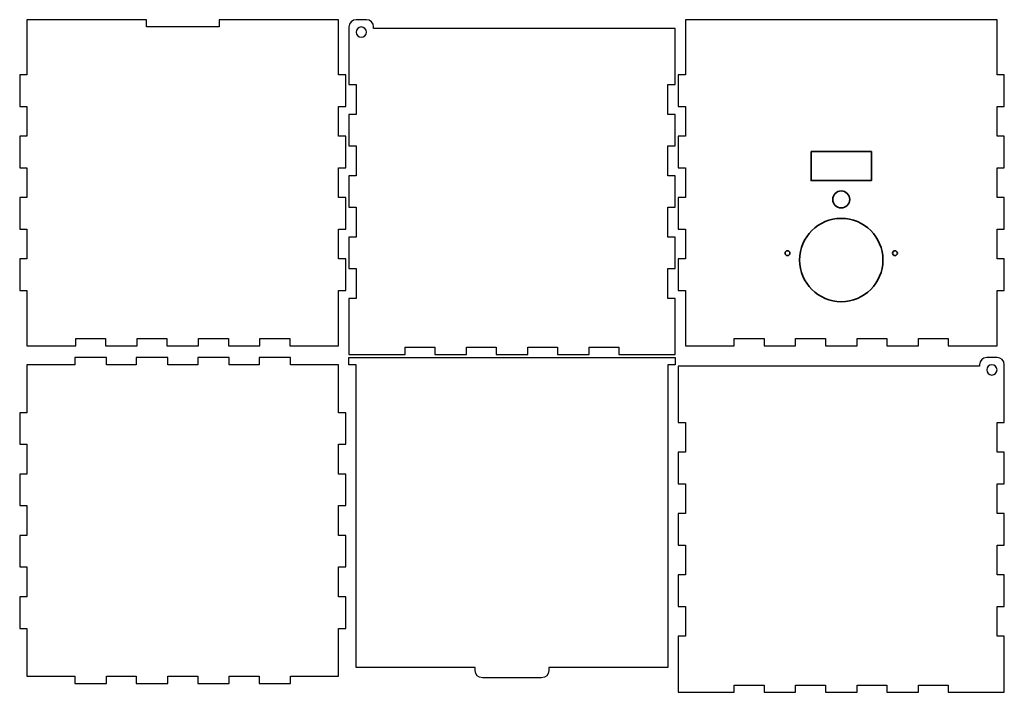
# Model space of a CAD drawing. Header units: millimetres. Extents: x 0 to 408, y 0 to 279.
import ezdxf

# ---------------------------------------------------------------- set-up
doc = ezdxf.new("R2010")
doc.units = ezdxf.units.MM
doc.header["$MEASUREMENT"] = 0
doc.layers.add('Layer 1', color=7, linetype='Continuous', lineweight=0)

# ---------------------------------------------------------------- blocks, each defined once
blk = doc.blocks.new('Block_0')
at = {"layer": 'Layer 1', "color": 15, "lineweight": 35, "true_color": 0xc63a39}
blk.add_lwpolyline([(327.54, 223.9), (352.54, 223.9), (352.54, 211.9), (327.54, 211.9)], close=True, dxfattribs=at)
for centre, radius in [((340.04, 204.08), 3.5), ((340.04, 179), 17.25), ((317.8, 181.82), 0.998), ((362.28, 181.82), 0.998)]:
    blk.add_circle(centre, radius, dxfattribs=at)

msp = doc.modelspace()

# ---------------------------------------------------------------- linework, layer by layer
at = {"layer": 'Layer 1', "color": 1, "lineweight": 25, "true_color": 0xff0000}
for points, knots in [([(3, 275.51), (3, 275.51), (3, 278.51), (3, 278.51), (3, 278.51), (52.44, 278.51), (52.44, 278.51), (52.44, 278.51), (52.44, 275.51), (52.44, 275.51), (52.44, 275.51), (82.56, 275.51), (82.56, 275.51), (82.56, 275.51), (82.56, 278.51), (82.56, 278.51), (82.56, 278.51), (132, 278.51), (132, 278.51), (132, 278.51), (132, 275.51), (132, 275.51), (132, 275.51), (132, 255.64), (132, 255.64), (132, 255.64), (135, 255.64), (135, 255.64), (135, 255.64), (135, 242.58), (135, 242.58), (135, 242.58), (132, 242.58), (132, 242.58), (132, 242.58), (132, 230.24), (132, 230.24), (132, 230.24), (135, 230.24), (135, 230.24), (135, 230.24), (135, 217.18), (135, 217.18), (135, 217.18), (132, 217.18), (132, 217.18), (132, 217.18), (132, 204.84), (132, 204.84), (132, 204.84), (135, 204.84), (135, 204.84), (135, 204.84), (135, 191.78), (135, 191.78), (135, 191.78), (132, 191.78), (132, 191.78), (132, 191.78), (132, 179.44), (132, 179.44), (132, 179.44), (135, 179.44), (135, 179.44), (135, 179.44), (135, 166.38), (135, 166.38), (135, 166.38), (132, 166.38), (132, 166.38), (132, 166.38), (132, 146.51), (132, 146.51), (132, 146.51), (132, 143.51), (132, 143.51), (132, 143.51), (111.77, 143.51), (111.77, 143.51), (111.77, 143.51), (111.77, 146.51), (111.77, 146.51), (111.77, 146.51), (99.43, 146.51), (99.43, 146.51), (99.43, 146.51), (99.43, 143.51), (99.43, 143.51), (99.43, 143.51), (86.37, 143.51), (86.37, 143.51), (86.37, 143.51), (86.37, 146.51), (86.37, 146.51), (86.37, 146.51), (74.03, 146.51), (74.03, 146.51), (74.03, 146.51), (74.03, 143.51), (74.03, 143.51), (74.03, 143.51), (60.97, 143.51), (60.97, 143.51), (60.97, 143.51), (60.97, 146.51), (60.97, 146.51), (60.97, 146.51), (48.63, 146.51), (48.63, 146.51), (48.63, 146.51), (48.63, 143.51), (48.63, 143.51), (48.63, 143.51), (35.57, 143.51), (35.57, 143.51), (35.57, 143.51), (35.57, 146.51), (35.57, 146.51), (35.57, 146.51), (23.23, 146.51), (23.23, 146.51), (23.23, 146.51), (23.23, 143.51), (23.23, 143.51), (23.23, 143.51), (3, 143.51), (3, 143.51), (3, 143.51), (3, 146.51), (3, 146.51), (3, 146.51), (3, 166.38), (3, 166.38), (3, 166.38), (0, 166.38), (0, 166.38), (0, 166.38), (0, 179.44), (0, 179.44), (0, 179.44), (3, 179.44), (3, 179.44), (3, 179.44), (3, 191.78), (3, 191.78), (3, 191.78), (0, 191.78), (0, 191.78), (0, 191.78), (0, 204.84), (0, 204.84), (0, 204.84), (3, 204.84), (3, 204.84), (3, 204.84), (3, 217.18), (3, 217.18), (3, 217.18), (0, 217.18), (0, 217.18), (0, 217.18), (0, 230.24), (0, 230.24), (0, 230.24), (3, 230.24), (3, 230.24), (3, 230.24), (3, 242.58), (3, 242.58), (3, 242.58), (0, 242.58), (0, 242.58), (0, 242.58), (0, 255.64), (0, 255.64), (0, 255.64), (3, 255.64), (3, 255.64), (3, 255.64), (3, 275.51), (3, 275.51)], [0, 0, 0, 0, 1, 1, 1, 2, 2, 2, 3, 3, 3, 4, 4, 4, 5, 5, 5, 6, 6, 6, 7, 7, 7, 8, 8, 8, 9, 9, 9, 10, 10, 10, 11, 11, 11, 12, 12, 12, 13, 13, 13, 14, 14, 14, 15, 15, 15, 16, 16, 16, 17, 17, 17, 18, 18, 18, 19, 19, 19, 20, 20, 20, 21, 21, 21, 22, 22, 22, 23, 23, 23, 24, 24, 24, 25, 25, 25, 26, 26, 26, 27, 27, 27, 28, 28, 28, 29, 29, 29, 30, 30, 30, 31, 31, 31, 32, 32, 32, 33, 33, 33, 34, 34, 34, 35, 35, 35, 36, 36, 36, 37, 37, 37, 38, 38, 38, 39, 39, 39, 40, 40, 40, 41, 41, 41, 42, 42, 42, 43, 43, 43, 44, 44, 44, 45, 45, 45, 46, 46, 46, 47, 47, 47, 48, 48, 48, 49, 49, 49, 50, 50, 50, 51, 51, 51, 52, 52, 52, 53, 53, 53, 54, 54, 54, 55, 55, 55, 56, 56, 56, 57, 57, 57, 58, 58, 58, 59, 59, 59, 60, 60, 60, 60]), ([(146.51, 274.89), (146.51, 274.89), (268.27, 274.89), (268.27, 274.89), (268.27, 274.89), (271.27, 274.89), (271.27, 274.89), (271.27, 274.89), (271.27, 271.89), (271.27, 271.89), (271.27, 271.89), (271.27, 251.66), (271.27, 251.66), (271.27, 251.66), (268.27, 251.66), (268.27, 251.66), (268.27, 251.66), (268.27, 239.32), (268.27, 239.32), (268.27, 239.32), (271.27, 239.32), (271.27, 239.32), (271.27, 239.32), (271.27, 226.26), (271.27, 226.26), (271.27, 226.26), (268.27, 226.26), (268.27, 226.26), (268.27, 226.26), (268.27, 213.92), (268.27, 213.92), (268.27, 213.92), (271.27, 213.92), (271.27, 213.92), (271.27, 213.92), (271.27, 200.86), (271.27, 200.86), (271.27, 200.86), (268.27, 200.86), (268.27, 200.86), (268.27, 200.86), (268.27, 188.52), (268.27, 188.52), (268.27, 188.52), (271.27, 188.52), (271.27, 188.52), (271.27, 188.52), (271.27, 175.46), (271.27, 175.46), (271.27, 175.46), (268.27, 175.46), (268.27, 175.46), (268.27, 175.46), (268.27, 163.12), (268.27, 163.12), (268.27, 163.12), (271.27, 163.12), (271.27, 163.12), (271.27, 163.12), (271.27, 142.89), (271.27, 142.89), (271.27, 142.89), (271.27, 139.89), (271.27, 139.89), (271.27, 139.89), (268.27, 139.89), (268.27, 139.89), (268.27, 139.89), (248.04, 139.89), (248.04, 139.89), (248.04, 139.89), (248.04, 142.89), (248.04, 142.89), (248.04, 142.89), (235.7, 142.89), (235.7, 142.89), (235.7, 142.89), (235.7, 139.89), (235.7, 139.89), (235.7, 139.89), (222.64, 139.89), (222.64, 139.89), (222.64, 139.89), (222.64, 142.89), (222.64, 142.89), (222.64, 142.89), (210.3, 142.89), (210.3, 142.89), (210.3, 142.89), (210.3, 139.89), (210.3, 139.89), (210.3, 139.89), (197.24, 139.89), (197.24, 139.89), (197.24, 139.89), (197.24, 142.89), (197.24, 142.89), (197.24, 142.89), (184.9, 142.89), (184.9, 142.89), (184.9, 142.89), (184.9, 139.89), (184.9, 139.89), (184.9, 139.89), (171.84, 139.89), (171.84, 139.89), (171.84, 139.89), (171.84, 142.89), (171.84, 142.89), (171.84, 142.89), (159.5, 142.89), (159.5, 142.89), (159.5, 142.89), (159.5, 139.89), (159.5, 139.89), (159.5, 139.89), (139.27, 139.89), (139.27, 139.89), (139.27, 139.89), (136.27, 139.89), (136.27, 139.89), (136.27, 139.89), (136.27, 142.89), (136.27, 142.89), (136.27, 142.89), (136.27, 163.12), (136.27, 163.12), (136.27, 163.12), (139.27, 163.12), (139.27, 163.12), (139.27, 163.12), (139.27, 175.46), (139.27, 175.46), (139.27, 175.46), (136.27, 175.46), (136.27, 175.46), (136.27, 175.46), (136.27, 188.52), (136.27, 188.52), (136.27, 188.52), (139.27, 188.52), (139.27, 188.52), (139.27, 188.52), (139.27, 200.86), (139.27, 200.86), (139.27, 200.86), (136.27, 200.86), (136.27, 200.86), (136.27, 200.86), (136.27, 213.92), (136.27, 213.92), (136.27, 213.92), (139.27, 213.92), (139.27, 213.92), (139.27, 213.92), (139.27, 226.26), (139.27, 226.26), (139.27, 226.26), (136.27, 226.26), (136.27, 226.26), (136.27, 226.26), (136.27, 239.32), (136.27, 239.32), (136.27, 239.32), (139.27, 239.32), (139.27, 239.32), (139.27, 239.32), (139.27, 251.66), (139.27, 251.66), (139.27, 251.66), (136.27, 251.66), (136.27, 251.66), (136.27, 251.66), (136.27, 271.89), (136.27, 271.89), (136.27, 271.89), (136.27, 273.39), (136.27, 273.39), (136.27, 273.39), (136.27, 274.89), (136.27, 274.89), (136.27, 274.89), (136.27, 275.51), (136.27, 275.51), (136.27, 277.17), (137.61, 278.51), (139.27, 278.51), (139.27, 278.51), (143.51, 278.51), (143.51, 278.51), (145.17, 278.51), (146.51, 277.17), (146.51, 275.51), (146.51, 275.51), (146.51, 274.89), (146.51, 274.89)], [0, 0, 0, 0, 1, 1, 1, 2, 2, 2, 3, 3, 3, 4, 4, 4, 5, 5, 5, 6, 6, 6, 7, 7, 7, 8, 8, 8, 9, 9, 9, 10, 10, 10, 11, 11, 11, 12, 12, 12, 13, 13, 13, 14, 14, 14, 15, 15, 15, 16, 16, 16, 17, 17, 17, 18, 18, 18, 19, 19, 19, 20, 20, 20, 21, 21, 21, 22, 22, 22, 23, 23, 23, 24, 24, 24, 25, 25, 25, 26, 26, 26, 27, 27, 27, 28, 28, 28, 29, 29, 29, 30, 30, 30, 31, 31, 31, 32, 32, 32, 33, 33, 33, 34, 34, 34, 35, 35, 35, 36, 36, 36, 37, 37, 37, 38, 38, 38, 39, 39, 39, 40, 40, 40, 41, 41, 41, 42, 42, 42, 43, 43, 43, 44, 44, 44, 45, 45, 45, 46, 46, 46, 47, 47, 47, 48, 48, 48, 49, 49, 49, 50, 50, 50, 51, 51, 51, 52, 52, 52, 53, 53, 53, 54, 54, 54, 55, 55, 55, 56, 56, 56, 57, 57, 57, 58, 58, 58, 59, 59, 59, 60, 60, 60, 61, 61, 61, 62, 62, 62, 63, 63, 63, 64, 64, 64, 65, 65, 65, 65]), ([(275.54, 275.51), (275.54, 275.51), (275.54, 278.51), (275.54, 278.51), (275.54, 278.51), (404.54, 278.51), (404.54, 278.51), (404.54, 278.51), (404.54, 275.51), (404.54, 275.51), (404.54, 275.51), (404.54, 255.64), (404.54, 255.64), (404.54, 255.64), (407.54, 255.64), (407.54, 255.64), (407.54, 255.64), (407.54, 242.58), (407.54, 242.58), (407.54, 242.58), (404.54, 242.58), (404.54, 242.58), (404.54, 242.58), (404.54, 230.24), (404.54, 230.24), (404.54, 230.24), (407.54, 230.24), (407.54, 230.24), (407.54, 230.24), (407.54, 217.18), (407.54, 217.18), (407.54, 217.18), (404.54, 217.18), (404.54, 217.18), (404.54, 217.18), (404.54, 204.84), (404.54, 204.84), (404.54, 204.84), (407.54, 204.84), (407.54, 204.84), (407.54, 204.84), (407.54, 191.78), (407.54, 191.78), (407.54, 191.78), (404.54, 191.78), (404.54, 191.78), (404.54, 191.78), (404.54, 179.44), (404.54, 179.44), (404.54, 179.44), (407.54, 179.44), (407.54, 179.44), (407.54, 179.44), (407.54, 166.38), (407.54, 166.38), (407.54, 166.38), (404.54, 166.38), (404.54, 166.38), (404.54, 166.38), (404.54, 146.51), (404.54, 146.51), (404.54, 146.51), (404.54, 143.51), (404.54, 143.51), (404.54, 143.51), (384.31, 143.51), (384.31, 143.51), (384.31, 143.51), (384.31, 146.51), (384.31, 146.51), (384.31, 146.51), (371.97, 146.51), (371.97, 146.51), (371.97, 146.51), (371.97, 143.51), (371.97, 143.51), (371.97, 143.51), (358.91, 143.51), (358.91, 143.51), (358.91, 143.51), (358.91, 146.51), (358.91, 146.51), (358.91, 146.51), (346.57, 146.51), (346.57, 146.51), (346.57, 146.51), (346.57, 143.51), (346.57, 143.51), (346.57, 143.51), (333.51, 143.51), (333.51, 143.51), (333.51, 143.51), (333.51, 146.51), (333.51, 146.51), (333.51, 146.51), (321.17, 146.51), (321.17, 146.51), (321.17, 146.51), (321.17, 143.51), (321.17, 143.51), (321.17, 143.51), (308.11, 143.51), (308.11, 143.51), (308.11, 143.51), (308.11, 146.51), (308.11, 146.51), (308.11, 146.51), (295.77, 146.51), (295.77, 146.51), (295.77, 146.51), (295.77, 143.51), (295.77, 143.51), (295.77, 143.51), (275.54, 143.51), (275.54, 143.51), (275.54, 143.51), (275.54, 146.51), (275.54, 146.51), (275.54, 146.51), (275.54, 166.38), (275.54, 166.38), (275.54, 166.38), (272.54, 166.38), (272.54, 166.38), (272.54, 166.38), (272.54, 179.44), (272.54, 179.44), (272.54, 179.44), (275.54, 179.44), (275.54, 179.44), (275.54, 179.44), (275.54, 191.78), (275.54, 191.78), (275.54, 191.78), (272.54, 191.78), (272.54, 191.78), (272.54, 191.78), (272.54, 204.84), (272.54, 204.84), (272.54, 204.84), (275.54, 204.84), (275.54, 204.84), (275.54, 204.84), (275.54, 217.18), (275.54, 217.18), (275.54, 217.18), (272.54, 217.18), (272.54, 217.18), (272.54, 217.18), (272.54, 230.24), (272.54, 230.24), (272.54, 230.24), (275.54, 230.24), (275.54, 230.24), (275.54, 230.24), (275.54, 242.58), (275.54, 242.58), (275.54, 242.58), (272.54, 242.58), (272.54, 242.58), (272.54, 242.58), (272.54, 255.64), (272.54, 255.64), (272.54, 255.64), (275.54, 255.64), (275.54, 255.64), (275.54, 255.64), (275.54, 275.51), (275.54, 275.51)], [0, 0, 0, 0, 1, 1, 1, 2, 2, 2, 3, 3, 3, 4, 4, 4, 5, 5, 5, 6, 6, 6, 7, 7, 7, 8, 8, 8, 9, 9, 9, 10, 10, 10, 11, 11, 11, 12, 12, 12, 13, 13, 13, 14, 14, 14, 15, 15, 15, 16, 16, 16, 17, 17, 17, 18, 18, 18, 19, 19, 19, 20, 20, 20, 21, 21, 21, 22, 22, 22, 23, 23, 23, 24, 24, 24, 25, 25, 25, 26, 26, 26, 27, 27, 27, 28, 28, 28, 29, 29, 29, 30, 30, 30, 31, 31, 31, 32, 32, 32, 33, 33, 33, 34, 34, 34, 35, 35, 35, 36, 36, 36, 37, 37, 37, 38, 38, 38, 39, 39, 39, 40, 40, 40, 41, 41, 41, 42, 42, 42, 43, 43, 43, 44, 44, 44, 45, 45, 45, 46, 46, 46, 47, 47, 47, 48, 48, 48, 49, 49, 49, 50, 50, 50, 51, 51, 51, 52, 52, 52, 53, 53, 53, 54, 54, 54, 55, 55, 55, 56, 56, 56, 56]), ([(3, 135.62), (3, 135.62), (22.87, 135.62), (22.87, 135.62), (22.87, 135.62), (22.87, 138.62), (22.87, 138.62), (22.87, 138.62), (35.93, 138.62), (35.93, 138.62), (35.93, 138.62), (35.93, 135.62), (35.93, 135.62), (35.93, 135.62), (48.27, 135.62), (48.27, 135.62), (48.27, 135.62), (48.27, 138.62), (48.27, 138.62), (48.27, 138.62), (61.33, 138.62), (61.33, 138.62), (61.33, 138.62), (61.33, 135.62), (61.33, 135.62), (61.33, 135.62), (73.67, 135.62), (73.67, 135.62), (73.67, 135.62), (73.67, 138.62), (73.67, 138.62), (73.67, 138.62), (86.73, 138.62), (86.73, 138.62), (86.73, 138.62), (86.73, 135.62), (86.73, 135.62), (86.73, 135.62), (99.07, 135.62), (99.07, 135.62), (99.07, 135.62), (99.07, 138.62), (99.07, 138.62), (99.07, 138.62), (112.13, 138.62), (112.13, 138.62), (112.13, 138.62), (112.13, 135.62), (112.13, 135.62), (112.13, 135.62), (132, 135.62), (132, 135.62), (132, 135.62), (132, 115.75), (132, 115.75), (132, 115.75), (135, 115.75), (135, 115.75), (135, 115.75), (135, 102.69), (135, 102.69), (135, 102.69), (132, 102.69), (132, 102.69), (132, 102.69), (132, 90.35), (132, 90.35), (132, 90.35), (135, 90.35), (135, 90.35), (135, 90.35), (135, 77.29), (135, 77.29), (135, 77.29), (132, 77.29), (132, 77.29), (132, 77.29), (132, 64.95), (132, 64.95), (132, 64.95), (135, 64.95), (135, 64.95), (135, 64.95), (135, 51.89), (135, 51.89), (135, 51.89), (132, 51.89), (132, 51.89), (132, 51.89), (132, 39.55), (132, 39.55), (132, 39.55), (135, 39.55), (135, 39.55), (135, 39.55), (135, 26.49), (135, 26.49), (135, 26.49), (132, 26.49), (132, 26.49), (132, 26.49), (132, 6.62), (132, 6.62), (132, 6.62), (112.13, 6.62), (112.13, 6.62), (112.13, 6.62), (112.13, 3.62), (112.13, 3.62), (112.13, 3.62), (99.07, 3.62), (99.07, 3.62), (99.07, 3.62), (99.07, 6.62), (99.07, 6.62), (99.07, 6.62), (86.73, 6.62), (86.73, 6.62), (86.73, 6.62), (86.73, 3.62), (86.73, 3.62), (86.73, 3.62), (73.67, 3.62), (73.67, 3.62), (73.67, 3.62), (73.67, 6.62), (73.67, 6.62), (73.67, 6.62), (61.33, 6.62), (61.33, 6.62), (61.33, 6.62), (61.33, 3.62), (61.33, 3.62), (61.33, 3.62), (48.27, 3.62), (48.27, 3.62), (48.27, 3.62), (48.27, 6.62), (48.27, 6.62), (48.27, 6.62), (35.93, 6.62), (35.93, 6.62), (35.93, 6.62), (35.93, 3.62), (35.93, 3.62), (35.93, 3.62), (22.87, 3.62), (22.87, 3.62), (22.87, 3.62), (22.87, 6.62), (22.87, 6.62), (22.87, 6.62), (3, 6.62), (3, 6.62), (3, 6.62), (3, 26.49), (3, 26.49), (3, 26.49), (0, 26.49), (0, 26.49), (0, 26.49), (0, 39.55), (0, 39.55), (0, 39.55), (3, 39.55), (3, 39.55), (3, 39.55), (3, 51.89), (3, 51.89), (3, 51.89), (0, 51.89), (0, 51.89), (0, 51.89), (0, 64.95), (0, 64.95), (0, 64.95), (3, 64.95), (3, 64.95), (3, 64.95), (3, 77.29), (3, 77.29), (3, 77.29), (0, 77.29), (0, 77.29), (0, 77.29), (0, 90.35), (0, 90.35), (0, 90.35), (3, 90.35), (3, 90.35), (3, 90.35), (3, 102.69), (3, 102.69), (3, 102.69), (0, 102.69), (0, 102.69), (0, 102.69), (0, 115.75), (0, 115.75), (0, 115.75), (3, 115.75), (3, 115.75), (3, 115.75), (3, 135.62), (3, 135.62)], [0, 0, 0, 0, 1, 1, 1, 2, 2, 2, 3, 3, 3, 4, 4, 4, 5, 5, 5, 6, 6, 6, 7, 7, 7, 8, 8, 8, 9, 9, 9, 10, 10, 10, 11, 11, 11, 12, 12, 12, 13, 13, 13, 14, 14, 14, 15, 15, 15, 16, 16, 16, 17, 17, 17, 18, 18, 18, 19, 19, 19, 20, 20, 20, 21, 21, 21, 22, 22, 22, 23, 23, 23, 24, 24, 24, 25, 25, 25, 26, 26, 26, 27, 27, 27, 28, 28, 28, 29, 29, 29, 30, 30, 30, 31, 31, 31, 32, 32, 32, 33, 33, 33, 34, 34, 34, 35, 35, 35, 36, 36, 36, 37, 37, 37, 38, 38, 38, 39, 39, 39, 40, 40, 40, 41, 41, 41, 42, 42, 42, 43, 43, 43, 44, 44, 44, 45, 45, 45, 46, 46, 46, 47, 47, 47, 48, 48, 48, 49, 49, 49, 50, 50, 50, 51, 51, 51, 52, 52, 52, 53, 53, 53, 54, 54, 54, 55, 55, 55, 56, 56, 56, 57, 57, 57, 58, 58, 58, 59, 59, 59, 60, 60, 60, 61, 61, 61, 62, 62, 62, 63, 63, 63, 64, 64, 64, 65, 65, 65, 66, 66, 66, 67, 67, 67, 68, 68, 68, 68]), ([(268.27, 10.24), (268.27, 10.24), (268.27, 135.62), (268.27, 135.62), (268.27, 135.62), (271.27, 135.62), (271.27, 135.62), (271.27, 135.62), (271.27, 138.62), (271.27, 138.62), (271.27, 138.62), (136.27, 138.62), (136.27, 138.62), (136.27, 138.62), (136.27, 135.62), (136.27, 135.62), (136.27, 135.62), (139.27, 135.62), (139.27, 135.62), (139.27, 135.62), (139.27, 10.24), (139.27, 10.24), (139.27, 10.24), (188.53, 10.24), (188.53, 10.24), (188.53, 10.24), (188.53, 8.97), (188.53, 8.97), (188.53, 7.32), (189.87, 5.97), (191.53, 5.97), (191.53, 5.97), (216.01, 5.97), (216.01, 5.97), (217.67, 5.97), (219.01, 7.32), (219.01, 8.97), (219.01, 8.97), (219.01, 10.24), (219.01, 10.24), (219.01, 10.24), (268.27, 10.24), (268.27, 10.24)], [0, 0, 0, 0, 1, 1, 1, 2, 2, 2, 3, 3, 3, 4, 4, 4, 5, 5, 5, 6, 6, 6, 7, 7, 7, 8, 8, 8, 9, 9, 9, 10, 10, 10, 11, 11, 11, 12, 12, 12, 13, 13, 13, 14, 14, 14, 14]), ([(272.54, 135), (272.54, 135), (275.54, 135), (275.54, 135), (275.54, 135), (397.3, 135), (397.3, 135), (397.3, 135), (397.3, 135.62), (397.3, 135.62), (397.3, 137.28), (398.64, 138.62), (400.3, 138.62), (400.3, 138.62), (404.54, 138.62), (404.54, 138.62), (406.2, 138.62), (407.54, 137.28), (407.54, 135.62), (407.54, 135.62), (407.54, 135), (407.54, 135), (407.54, 135), (407.54, 133.5), (407.54, 133.5), (407.54, 133.5), (407.54, 132), (407.54, 132), (407.54, 132), (407.54, 111.77), (407.54, 111.77), (407.54, 111.77), (404.54, 111.77), (404.54, 111.77), (404.54, 111.77), (404.54, 99.43), (404.54, 99.43), (404.54, 99.43), (407.54, 99.43), (407.54, 99.43), (407.54, 99.43), (407.54, 86.37), (407.54, 86.37), (407.54, 86.37), (404.54, 86.37), (404.54, 86.37), (404.54, 86.37), (404.54, 74.03), (404.54, 74.03), (404.54, 74.03), (407.54, 74.03), (407.54, 74.03), (407.54, 74.03), (407.54, 60.97), (407.54, 60.97), (407.54, 60.97), (404.54, 60.97), (404.54, 60.97), (404.54, 60.97), (404.54, 48.63), (404.54, 48.63), (404.54, 48.63), (407.54, 48.63), (407.54, 48.63), (407.54, 48.63), (407.54, 35.57), (407.54, 35.57), (407.54, 35.57), (404.54, 35.57), (404.54, 35.57), (404.54, 35.57), (404.54, 23.23), (404.54, 23.23), (404.54, 23.23), (407.54, 23.23), (407.54, 23.23), (407.54, 23.23), (407.54, 3), (407.54, 3), (407.54, 3), (407.54, 0), (407.54, 0), (407.54, 0), (404.54, 0), (404.54, 0), (404.54, 0), (384.31, 0), (384.31, 0), (384.31, 0), (384.31, 3), (384.31, 3), (384.31, 3), (371.97, 3), (371.97, 3), (371.97, 3), (371.97, 0), (371.97, 0), (371.97, 0), (358.91, 0), (358.91, 0), (358.91, 0), (358.91, 3), (358.91, 3), (358.91, 3), (346.57, 3), (346.57, 3), (346.57, 3), (346.57, 0), (346.57, 0), (346.57, 0), (333.51, 0), (333.51, 0), (333.51, 0), (333.51, 3), (333.51, 3), (333.51, 3), (321.17, 3), (321.17, 3), (321.17, 3), (321.17, 0), (321.17, 0), (321.17, 0), (308.11, 0), (308.11, 0), (308.11, 0), (308.11, 3), (308.11, 3), (308.11, 3), (295.77, 3), (295.77, 3), (295.77, 3), (295.77, 0), (295.77, 0), (295.77, 0), (275.54, 0), (275.54, 0), (275.54, 0), (272.54, 0), (272.54, 0), (272.54, 0), (272.54, 3), (272.54, 3), (272.54, 3), (272.54, 23.23), (272.54, 23.23), (272.54, 23.23), (275.54, 23.23), (275.54, 23.23), (275.54, 23.23), (275.54, 35.57), (275.54, 35.57), (275.54, 35.57), (272.54, 35.57), (272.54, 35.57), (272.54, 35.57), (272.54, 48.63), (272.54, 48.63), (272.54, 48.63), (275.54, 48.63), (275.54, 48.63), (275.54, 48.63), (275.54, 60.97), (275.54, 60.97), (275.54, 60.97), (272.54, 60.97), (272.54, 60.97), (272.54, 60.97), (272.54, 74.03), (272.54, 74.03), (272.54, 74.03), (275.54, 74.03), (275.54, 74.03), (275.54, 74.03), (275.54, 86.37), (275.54, 86.37), (275.54, 86.37), (272.54, 86.37), (272.54, 86.37), (272.54, 86.37), (272.54, 99.43), (272.54, 99.43), (272.54, 99.43), (275.54, 99.43), (275.54, 99.43), (275.54, 99.43), (275.54, 111.77), (275.54, 111.77), (275.54, 111.77), (272.54, 111.77), (272.54, 111.77), (272.54, 111.77), (272.54, 132), (272.54, 132), (272.54, 132), (272.54, 135), (272.54, 135)], [0, 0, 0, 0, 1, 1, 1, 2, 2, 2, 3, 3, 3, 4, 4, 4, 5, 5, 5, 6, 6, 6, 7, 7, 7, 8, 8, 8, 9, 9, 9, 10, 10, 10, 11, 11, 11, 12, 12, 12, 13, 13, 13, 14, 14, 14, 15, 15, 15, 16, 16, 16, 17, 17, 17, 18, 18, 18, 19, 19, 19, 20, 20, 20, 21, 21, 21, 22, 22, 22, 23, 23, 23, 24, 24, 24, 25, 25, 25, 26, 26, 26, 27, 27, 27, 28, 28, 28, 29, 29, 29, 30, 30, 30, 31, 31, 31, 32, 32, 32, 33, 33, 33, 34, 34, 34, 35, 35, 35, 36, 36, 36, 37, 37, 37, 38, 38, 38, 39, 39, 39, 40, 40, 40, 41, 41, 41, 42, 42, 42, 43, 43, 43, 44, 44, 44, 45, 45, 45, 46, 46, 46, 47, 47, 47, 48, 48, 48, 49, 49, 49, 50, 50, 50, 51, 51, 51, 52, 52, 52, 53, 53, 53, 54, 54, 54, 55, 55, 55, 56, 56, 56, 57, 57, 57, 58, 58, 58, 59, 59, 59, 60, 60, 60, 61, 61, 61, 62, 62, 62, 63, 63, 63, 64, 64, 64, 65, 65, 65, 65])]:
    msp.add_open_spline(points, degree=3, knots=knots, dxfattribs=at)
at = {"layer": 'Layer 1', "color": 18, "lineweight": 25, "true_color": 0x000000}
for points in [[(143.51, 273.39), (143.51, 272.22), (142.56, 271.27), (141.39, 271.27), (140.22, 271.27), (139.27, 272.22), (139.27, 273.39), (139.27, 274.56), (140.22, 275.51), (141.39, 275.51), (142.56, 275.51), (143.51, 274.56), (143.51, 273.39)], [(404.54, 133.5), (404.54, 132.33), (403.59, 131.38), (402.42, 131.38), (401.25, 131.38), (400.3, 132.33), (400.3, 133.5), (400.3, 134.67), (401.25, 135.62), (402.42, 135.62), (403.59, 135.62), (404.54, 134.67), (404.54, 133.5)]]:
    msp.add_open_spline(points, degree=3, knots=[0, 0, 0, 0, 1, 1, 1, 2, 2, 2, 3, 3, 3, 4, 4, 4, 4], dxfattribs=at)

# ---------------------------------------------------------------- block references
at = {"layer": 'Layer 1'}
msp.add_blockref('Block_0', (0, 0), dxfattribs=at)

doc.saveas('drawing.dxf')
